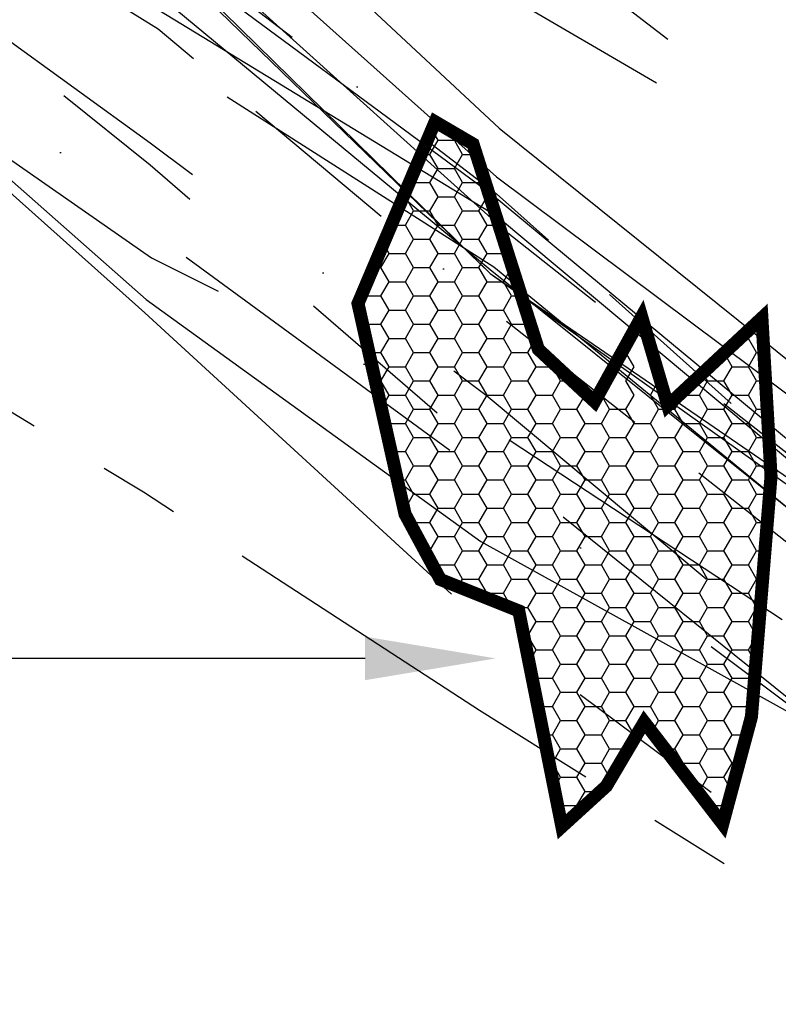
# Model space of a CAD drawing. Extents: x 897 to 14869, y 106 to 10334.
# Tile 5 of 9: x 10086 to 10667, y 5542 to 6295. Entities that reach past the tile are written whole.
import ezdxf

# ---------------------------------------------------------------- set-up
doc = ezdxf.new("R2010")
doc.units = 0
doc.header["$LTSCALE"] = 500
doc.header["$MEASUREMENT"] = 0
for name, pattern in [('BORDER', [1.75, 0.5, -0.25, 0.5, -0.25, 0, -0.25]), ('BORDER2', [0.875, 0.25, -0.125, 0.25, -0.125, 0, -0.125]), ('CENTER', [2, 1.25, -0.25, 0.25, -0.25]), ('DASHDOT', [1, 0.5, -0.25, 0, -0.25]), ('DASHED', [0.75, 0.5, -0.25]), ('DIVIDE', [1.25, 0.5, -0.25, 0, -0.25, 0, -0.25]), ('HIDDENX2', [0.75, 0.5, -0.25]), ('PHANTOM', [2.5, 1.25, -0.25, 0.25, -0.25, 0.25, -0.25]), ('PHANTOM2', [1.25, 0.625, -0.125, 0.125, -0.125, 0.125, -0.125])]:
    doc.linetypes.add(name, pattern=pattern)
doc.layers.get('0').update_dxf_attribs({"linetype": 'CONTINUOUS'})
for name, color, linetype in [('1986-7-DEP-MHW', 4, 'DIVIDE'), ('1992-12-CPE-MHW-PRE-C', 1, 'HIDDENX2'), ('1993-08-CPE-MHW-POST-C', 3, 'CONTINUOUS'), ('1993-10-COE-MHW-POST-C', 6, 'CENTER'), ('1994-02-CPE-MHW-12MOS', 5, 'DASHDOT'), ('1994-05-COE-MHW-12MOS', 40, 'PHANTOM'), ('1995-02-CPE-MHW-24MOS', 7, 'BORDER'), ('1997-07-CPE-MHW-54MOS', 4, 'CONTINUOUS'), ('1998-02-DEP-MHW', 1, 'CONTINUOUS'), ('1998-03-CPE-MHW-60MOS', 5, 'CONTINUOUS'), ('1999-02-CPE-MHW-72MOS', 7, 'CONTINUOUS'), ('2000-02-CPE-MHW-84MOS', 7, 'CONTINUOUS'), ('2001-12-CPE-MHW-PRE-C', 1, 'CONTINUOUS'), ('2002-05-CPE-MHW-POST-C', 3, 'PHANTOM2'), ('2003-04-CPE-MHW-12MOS', 5, 'DASHED'), ('2004-09-CPE-2YR-POST-ST', 7, 'CONTINUOUS'), ('2005-07-DEP-MHW', 6, 'PHANTOM'), ('2006-05-CPE-MHW', 8, 'CONTINUOUS'), ('2008-01-CPE-MHW', 14, 'BORDER2'), ('2008-12-CPE-MHW', 4, 'CONTINUOUS'), ('REEF-ROCK', 7, 'CONTINUOUS')]:
    doc.layers.add(name, color=color, linetype=linetype)

# ---------------------------------------------------------------- blocks, each defined once
blk = doc.blocks.new('*X6')
at = {"color": 0, "linetype": 'Continuous'}
for p, q in [((10406.25, 6202.91), (10401.51, 6211.12)), ((10418.75, 6202.91), (10421.1, 6206.98)), ((10400, 6192.08), (10406.25, 6202.91)), ((10406.25, 6202.91), (10418.75, 6202.91)), ((10425, 6192.08), (10418.75, 6202.91)), ((10393.42, 6192.08), (10400, 6192.08)), ((10406.25, 6181.26), (10400, 6192.08)), ((10418.75, 6181.26), (10425, 6192.08)), ((10425, 6192.08), (10435.52, 6192.08)), ((10400, 6170.43), (10406.25, 6181.26)), ((10406.25, 6181.26), (10418.75, 6181.26)), ((10425, 6170.43), (10418.75, 6181.26)), ((10437.5, 6170.43), (10440.67, 6175.92)), ((10381.25, 6159.61), (10387.5, 6170.43)), ((10387.5, 6170.43), (10385.62, 6173.69)), ((10387.5, 6170.43), (10400, 6170.43)), ((10406.25, 6159.61), (10400, 6170.43)), ((10418.75, 6159.61), (10425, 6170.43)), ((10425, 6170.43), (10437.5, 6170.43)), ((10443.75, 6159.61), (10437.5, 6170.43)), ((10379.64, 6159.61), (10381.25, 6159.61)), ((10387.5, 6148.78), (10381.25, 6159.61)), ((10400, 6148.78), (10406.25, 6159.61)), ((10406.25, 6159.61), (10418.75, 6159.61)), ((10425, 6148.78), (10418.75, 6159.61)), ((10437.5, 6148.78), (10443.75, 6159.61)), ((10443.75, 6159.61), (10445.86, 6159.61)), ((10381.25, 6137.96), (10387.5, 6148.78)), ((10387.5, 6148.78), (10400, 6148.78)), ((10406.25, 6137.96), (10400, 6148.78)), ((10418.75, 6137.96), (10425, 6148.78)), ((10425, 6148.78), (10437.5, 6148.78)), ((10443.75, 6137.96), (10437.5, 6148.78)), ((10370.45, 6137.96), (10381.25, 6137.96)), ((10387.5, 6127.13), (10381.25, 6137.96)), ((10400, 6127.13), (10406.25, 6137.96)), ((10406.25, 6137.96), (10418.75, 6137.96)), ((10425, 6127.13), (10418.75, 6137.96)), ((10437.5, 6127.13), (10443.75, 6137.96)), ((10443.75, 6137.96), (10452.76, 6137.96)), ((10368.75, 6116.3), (10364.43, 6123.78)), ((10381.25, 6116.3), (10387.5, 6127.13)), ((10387.5, 6127.13), (10400, 6127.13)), ((10406.25, 6116.3), (10400, 6127.13)), ((10418.75, 6116.3), (10425, 6127.13)), ((10425, 6127.13), (10437.5, 6127.13)), ((10443.75, 6116.3), (10437.5, 6127.13)), ((10362.5, 6105.48), (10368.75, 6116.3)), ((10368.75, 6116.3), (10381.25, 6116.3)), ((10387.5, 6105.48), (10381.25, 6116.3)), ((10400, 6105.48), (10406.25, 6116.3)), ((10406.25, 6116.3), (10418.75, 6116.3)), ((10425, 6105.48), (10418.75, 6116.3)), ((10437.5, 6105.48), (10443.75, 6116.3)), ((10443.75, 6116.3), (10456.25, 6116.3)), ((10456.25, 6116.3), (10458.44, 6120.11)), ((10462.5, 6105.48), (10456.25, 6116.3)), ((10356.66, 6105.48), (10362.5, 6105.48)), ((10368.75, 6094.65), (10362.5, 6105.48)), ((10381.25, 6094.65), (10387.5, 6105.48)), ((10387.5, 6105.48), (10400, 6105.48)), ((10406.25, 6094.65), (10400, 6105.48)), ((10418.75, 6094.65), (10425, 6105.48)), ((10425, 6105.48), (10437.5, 6105.48)), ((10443.75, 6094.65), (10437.5, 6105.48)), ((10456.25, 6094.65), (10462.5, 6105.48)), ((10462.5, 6105.48), (10463.1, 6105.48)), ((10362.5, 6083.83), (10368.75, 6094.65)), ((10368.75, 6094.65), (10381.25, 6094.65)), ((10387.5, 6083.83), (10381.25, 6094.65)), ((10400, 6083.83), (10406.25, 6094.65)), ((10406.25, 6094.65), (10418.75, 6094.65)), ((10425, 6083.83), (10418.75, 6094.65)), ((10437.5, 6083.83), (10443.75, 6094.65)), ((10443.75, 6094.65), (10456.25, 6094.65)), ((10462.5, 6083.83), (10456.25, 6094.65)), ((10345.46, 6075.96), (10350, 6083.83)), ((10350, 6083.83), (10348.54, 6086.35)), ((10350, 6083.83), (10362.5, 6083.83)), ((10368.75, 6073), (10362.5, 6083.83)), ((10381.25, 6073), (10387.5, 6083.83)), ((10387.5, 6083.83), (10400, 6083.83)), ((10406.25, 6073), (10400, 6083.83)), ((10418.75, 6073), (10425, 6083.83)), ((10425, 6083.83), (10437.5, 6083.83)), ((10443.75, 6073), (10437.5, 6083.83)), ((10456.25, 6073), (10462.5, 6083.83)), ((10462.5, 6083.83), (10470, 6083.83)), ((10362.5, 6062.18), (10368.75, 6073)), ((10368.75, 6073), (10381.25, 6073)), ((10387.5, 6062.18), (10381.25, 6073)), ((10400, 6062.18), (10406.25, 6073)), ((10406.25, 6073), (10418.75, 6073)), ((10425, 6062.18), (10418.75, 6073)), ((10437.5, 6062.18), (10443.75, 6073)), ((10443.75, 6073), (10456.25, 6073)), ((10462.5, 6062.18), (10456.25, 6073)), ((10350, 6062.18), (10347.61, 6066.31)), ((10348.95, 6060.35), (10350, 6062.18)), ((10350, 6062.18), (10362.5, 6062.18)), ((10368.75, 6051.35), (10362.5, 6062.18)), ((10381.25, 6051.35), (10387.5, 6062.18)), ((10387.5, 6062.18), (10400, 6062.18)), ((10406.25, 6051.35), (10400, 6062.18)), ((10418.75, 6051.35), (10425, 6062.18)), ((10425, 6062.18), (10437.5, 6062.18)), ((10443.75, 6051.35), (10437.5, 6062.18)), ((10456.25, 6051.35), (10462.5, 6062.18)), ((10462.5, 6062.18), (10475, 6062.18)), ((10475, 6062.18), (10476.22, 6064.29)), ((10479.22, 6054.87), (10475, 6062.18)), ((10643.75, 6051.35), (10650, 6062.18)), ((10650, 6062.18), (10649.59, 6062.89)), ((10650, 6062.18), (10654.28, 6062.18)), ((10556.25, 6051.35), (10554.48, 6054.42)), ((10362.5, 6040.53), (10368.75, 6051.35)), ((10368.75, 6051.35), (10381.25, 6051.35)), ((10387.5, 6040.53), (10381.25, 6051.35)), ((10400, 6040.53), (10406.25, 6051.35)), ((10406.25, 6051.35), (10418.75, 6051.35)), ((10425, 6040.53), (10418.75, 6051.35)), ((10437.5, 6040.53), (10443.75, 6051.35)), ((10443.75, 6051.35), (10456.25, 6051.35)), ((10462.5, 6040.53), (10456.25, 6051.35)), ((10475, 6040.53), (10480.66, 6050.34)), ((10550, 6040.53), (10556.25, 6051.35)), ((10637.18, 6051.35), (10643.75, 6051.35)), ((10650, 6040.53), (10643.75, 6051.35)), ((10353.38, 6040.53), (10362.5, 6040.53)), ((10368.75, 6029.7), (10362.5, 6040.53)), ((10381.25, 6029.7), (10387.5, 6040.53)), ((10387.5, 6040.53), (10400, 6040.53)), ((10406.25, 6029.7), (10400, 6040.53)), ((10418.75, 6029.7), (10425, 6040.53)), ((10425, 6040.53), (10437.5, 6040.53)), ((10443.75, 6029.7), (10437.5, 6040.53)), ((10456.25, 6029.7), (10462.5, 6040.53)), ((10462.5, 6040.53), (10475, 6040.53)), ((10481.25, 6029.7), (10475, 6040.53)), ((10556.25, 6029.7), (10550, 6040.53)), ((10631.25, 6029.7), (10625.19, 6040.19)), ((10643.75, 6029.7), (10650, 6040.53)), ((10650, 6040.53), (10655.53, 6040.53)), ((10493.75, 6029.7), (10494.99, 6031.85)), ((10568.75, 6029.7), (10571.74, 6034.88)), ((10362.5, 6018.88), (10368.75, 6029.7)), ((10368.75, 6029.7), (10381.25, 6029.7)), ((10387.5, 6018.88), (10381.25, 6029.7)), ((10400, 6018.88), (10406.25, 6029.7)), ((10406.25, 6029.7), (10418.75, 6029.7)), ((10425, 6018.88), (10418.75, 6029.7)), ((10437.5, 6018.88), (10443.75, 6029.7)), ((10443.75, 6029.7), (10456.25, 6029.7)), ((10462.5, 6018.88), (10456.25, 6029.7)), ((10475, 6018.88), (10481.25, 6029.7)), ((10481.25, 6029.7), (10493.75, 6029.7)), ((10500, 6018.88), (10493.75, 6029.7)), ((10550, 6018.88), (10556.25, 6029.7)), ((10575, 6018.88), (10568.75, 6029.7)), ((10612.5, 6018.88), (10608.93, 6025.06)), ((10625, 6018.88), (10631.25, 6029.7)), ((10631.25, 6029.7), (10643.75, 6029.7)), ((10650, 6018.88), (10643.75, 6029.7)), ((10358.22, 6018.88), (10362.5, 6018.88)), ((10368.75, 6008.05), (10362.5, 6018.88)), ((10381.25, 6008.05), (10387.5, 6018.88)), ((10387.5, 6018.88), (10400, 6018.88)), ((10406.25, 6008.05), (10400, 6018.88)), ((10418.75, 6008.05), (10425, 6018.88)), ((10425, 6018.88), (10437.5, 6018.88)), ((10443.75, 6008.05), (10437.5, 6018.88)), ((10456.25, 6008.05), (10462.5, 6018.88)), ((10462.5, 6018.88), (10475, 6018.88)), ((10481.25, 6008.05), (10475, 6018.88)), ((10493.75, 6008.05), (10500, 6018.88)), ((10500, 6018.88), (10508.93, 6018.88)), ((10531.25, 6008.05), (10537.5, 6018.88)), ((10537.5, 6018.88), (10536.12, 6021.27)), ((10556.25, 6008.05), (10550, 6018.88)), ((10568.75, 6008.05), (10575, 6018.88)), ((10606.25, 6008.05), (10612.5, 6018.88)), ((10612.5, 6018.88), (10625, 6018.88)), ((10631.25, 6008.05), (10625, 6018.88)), ((10643.75, 6008.05), (10650, 6018.88)), ((10650, 6018.88), (10656.78, 6018.88)), ((10518.75, 6008.05), (10516.64, 6011.71)), ((10593.75, 6008.05), (10592.67, 6009.93)), ((10362.9, 5997.93), (10368.75, 6008.05)), ((10368.75, 6008.05), (10381.25, 6008.05)), ((10387.5, 5997.23), (10381.25, 6008.05)), ((10400, 5997.23), (10406.25, 6008.05)), ((10406.25, 6008.05), (10418.75, 6008.05)), ((10425, 5997.23), (10418.75, 6008.05)), ((10437.5, 5997.23), (10443.75, 6008.05)), ((10443.75, 6008.05), (10456.25, 6008.05)), ((10462.5, 5997.23), (10456.25, 6008.05)), ((10475, 5997.23), (10481.25, 6008.05)), ((10481.25, 6008.05), (10493.75, 6008.05)), ((10500, 5997.23), (10493.75, 6008.05)), ((10512.5, 5997.23), (10518.75, 6008.05)), ((10518.75, 6008.05), (10520.57, 6008.05)), ((10537.5, 5997.23), (10531.25, 6008.05)), ((10550, 5997.23), (10556.25, 6008.05)), ((10575, 5997.23), (10568.75, 6008.05)), ((10587.5, 5997.23), (10593.75, 6008.05)), ((10593.75, 6008.05), (10606.25, 6008.05)), ((10612.5, 5997.23), (10606.25, 6008.05)), ((10625, 5997.23), (10631.25, 6008.05)), ((10631.25, 6008.05), (10643.75, 6008.05)), ((10650, 5997.23), (10643.75, 6008.05)), ((10368.75, 5986.4), (10363.42, 5995.64)), ((10381.25, 5986.4), (10387.5, 5997.23)), ((10387.5, 5997.23), (10400, 5997.23)), ((10406.25, 5986.4), (10400, 5997.23)), ((10418.75, 5986.4), (10425, 5997.23)), ((10425, 5997.23), (10437.5, 5997.23)), ((10443.75, 5986.4), (10437.5, 5997.23)), ((10456.25, 5986.4), (10462.5, 5997.23)), ((10462.5, 5997.23), (10475, 5997.23)), ((10481.25, 5986.4), (10475, 5997.23)), ((10493.75, 5986.4), (10500, 5997.23)), ((10500, 5997.23), (10512.5, 5997.23)), ((10518.75, 5986.4), (10512.5, 5997.23)), ((10531.25, 5986.4), (10537.5, 5997.23)), ((10537.5, 5997.23), (10550, 5997.23)), ((10556.25, 5986.4), (10550, 5997.23)), ((10568.75, 5986.4), (10575, 5997.23)), ((10575, 5997.23), (10587.5, 5997.23)), ((10593.75, 5986.4), (10587.5, 5997.23)), ((10606.25, 5986.4), (10612.5, 5997.23)), ((10612.5, 5997.23), (10625, 5997.23)), ((10631.25, 5986.4), (10625, 5997.23)), ((10643.75, 5986.4), (10650, 5997.23)), ((10650, 5997.23), (10658.04, 5997.23)), ((10366.39, 5982.32), (10368.75, 5986.4)), ((10368.75, 5986.4), (10381.25, 5986.4)), ((10387.5, 5975.58), (10381.25, 5986.4)), ((10400, 5975.58), (10406.25, 5986.4)), ((10406.25, 5986.4), (10418.75, 5986.4)), ((10425, 5975.58), (10418.75, 5986.4)), ((10437.5, 5975.58), (10443.75, 5986.4)), ((10443.75, 5986.4), (10456.25, 5986.4)), ((10462.5, 5975.58), (10456.25, 5986.4)), ((10475, 5975.58), (10481.25, 5986.4)), ((10481.25, 5986.4), (10493.75, 5986.4)), ((10500, 5975.58), (10493.75, 5986.4)), ((10512.5, 5975.58), (10518.75, 5986.4)), ((10518.75, 5986.4), (10531.25, 5986.4)), ((10537.5, 5975.58), (10531.25, 5986.4)), ((10550, 5975.58), (10556.25, 5986.4)), ((10556.25, 5986.4), (10568.75, 5986.4)), ((10575, 5975.58), (10568.75, 5986.4)), ((10587.5, 5975.58), (10593.75, 5986.4)), ((10593.75, 5986.4), (10606.25, 5986.4)), ((10612.5, 5975.58), (10606.25, 5986.4)), ((10625, 5975.58), (10631.25, 5986.4)), ((10631.25, 5986.4), (10643.75, 5986.4)), ((10650, 5975.58), (10643.75, 5986.4)), ((10381.25, 5964.75), (10387.5, 5975.58)), ((10387.5, 5975.58), (10400, 5975.58)), ((10406.25, 5964.75), (10400, 5975.58)), ((10418.75, 5964.75), (10425, 5975.58)), ((10425, 5975.58), (10437.5, 5975.58)), ((10443.75, 5964.75), (10437.5, 5975.58)), ((10456.25, 5964.75), (10462.5, 5975.58)), ((10462.5, 5975.58), (10475, 5975.58)), ((10481.25, 5964.75), (10475, 5975.58)), ((10493.75, 5964.75), (10500, 5975.58)), ((10500, 5975.58), (10512.5, 5975.58)), ((10518.75, 5964.75), (10512.5, 5975.58)), ((10531.25, 5964.75), (10537.5, 5975.58)), ((10537.5, 5975.58), (10550, 5975.58)), ((10556.25, 5964.75), (10550, 5975.58)), ((10568.75, 5964.75), (10575, 5975.58)), ((10575, 5975.58), (10587.5, 5975.58)), ((10593.75, 5964.75), (10587.5, 5975.58)), ((10606.25, 5964.75), (10612.5, 5975.58)), ((10612.5, 5975.58), (10625, 5975.58)), ((10631.25, 5964.75), (10625, 5975.58)), ((10643.75, 5964.75), (10650, 5975.58)), ((10650, 5975.58), (10659.29, 5975.58)), ((10370.32, 5964.75), (10381.25, 5964.75)), ((10387.5, 5953.92), (10381.25, 5964.75)), ((10400, 5953.92), (10406.25, 5964.75)), ((10406.25, 5964.75), (10418.75, 5964.75)), ((10425, 5953.92), (10418.75, 5964.75)), ((10437.5, 5953.92), (10443.75, 5964.75)), ((10443.75, 5964.75), (10456.25, 5964.75)), ((10462.5, 5953.92), (10456.25, 5964.75)), ((10475, 5953.92), (10481.25, 5964.75)), ((10481.25, 5964.75), (10493.75, 5964.75)), ((10500, 5953.92), (10493.75, 5964.75)), ((10512.5, 5953.92), (10518.75, 5964.75)), ((10518.75, 5964.75), (10531.25, 5964.75)), ((10537.5, 5953.92), (10531.25, 5964.75)), ((10550, 5953.92), (10556.25, 5964.75)), ((10556.25, 5964.75), (10568.75, 5964.75)), ((10575, 5953.92), (10568.75, 5964.75)), ((10587.5, 5953.92), (10593.75, 5964.75)), ((10593.75, 5964.75), (10606.25, 5964.75)), ((10612.5, 5953.92), (10606.25, 5964.75)), ((10625, 5953.92), (10631.25, 5964.75)), ((10631.25, 5964.75), (10643.75, 5964.75)), ((10650, 5953.92), (10643.75, 5964.75)), ((10381.25, 5943.1), (10387.5, 5953.92)), ((10387.5, 5953.92), (10400, 5953.92)), ((10406.25, 5943.1), (10400, 5953.92)), ((10418.75, 5943.1), (10425, 5953.92)), ((10425, 5953.92), (10437.5, 5953.92)), ((10443.75, 5943.1), (10437.5, 5953.92)), ((10456.25, 5943.1), (10462.5, 5953.92)), ((10462.5, 5953.92), (10475, 5953.92)), ((10481.25, 5943.1), (10475, 5953.92)), ((10493.75, 5943.1), (10500, 5953.92)), ((10500, 5953.92), (10512.5, 5953.92)), ((10518.75, 5943.1), (10512.5, 5953.92)), ((10531.25, 5943.1), (10537.5, 5953.92)), ((10537.5, 5953.92), (10550, 5953.92)), ((10556.25, 5943.1), (10550, 5953.92)), ((10568.75, 5943.1), (10575, 5953.92)), ((10575, 5953.92), (10587.5, 5953.92)), ((10593.75, 5943.1), (10587.5, 5953.92)), ((10606.25, 5943.1), (10612.5, 5953.92)), ((10612.5, 5953.92), (10625, 5953.92)), ((10631.25, 5943.1), (10625, 5953.92)), ((10643.75, 5943.1), (10650, 5953.92)), ((10650, 5953.92), (10660.54, 5953.92)), ((10375.16, 5943.1), (10381.25, 5943.1)), ((10387.5, 5932.27), (10381.25, 5943.1)), ((10400, 5932.27), (10406.25, 5943.1)), ((10406.25, 5943.1), (10418.75, 5943.1)), ((10425, 5932.27), (10418.75, 5943.1)), ((10437.5, 5932.27), (10443.75, 5943.1)), ((10443.75, 5943.1), (10456.25, 5943.1)), ((10462.5, 5932.27), (10456.25, 5943.1)), ((10475, 5932.27), (10481.25, 5943.1)), ((10481.25, 5943.1), (10493.75, 5943.1)), ((10500, 5932.27), (10493.75, 5943.1)), ((10512.5, 5932.27), (10518.75, 5943.1)), ((10518.75, 5943.1), (10531.25, 5943.1)), ((10537.5, 5932.27), (10531.25, 5943.1)), ((10550, 5932.27), (10556.25, 5943.1)), ((10556.25, 5943.1), (10568.75, 5943.1)), ((10575, 5932.27), (10568.75, 5943.1)), ((10587.5, 5932.27), (10593.75, 5943.1)), ((10593.75, 5943.1), (10606.25, 5943.1)), ((10612.5, 5932.27), (10606.25, 5943.1)), ((10625, 5932.27), (10631.25, 5943.1)), ((10631.25, 5943.1), (10643.75, 5943.1)), ((10650, 5932.27), (10643.75, 5943.1)), ((10381.25, 5921.45), (10387.5, 5932.27)), ((10387.5, 5932.27), (10400, 5932.27)), ((10406.25, 5921.45), (10400, 5932.27)), ((10418.75, 5921.45), (10425, 5932.27)), ((10425, 5932.27), (10437.5, 5932.27)), ((10443.75, 5921.45), (10437.5, 5932.27)), ((10456.25, 5921.45), (10462.5, 5932.27)), ((10462.5, 5932.27), (10475, 5932.27)), ((10481.25, 5921.45), (10475, 5932.27)), ((10493.75, 5921.45), (10500, 5932.27)), ((10500, 5932.27), (10512.5, 5932.27)), ((10518.75, 5921.45), (10512.5, 5932.27)), ((10531.25, 5921.45), (10537.5, 5932.27)), ((10537.5, 5932.27), (10550, 5932.27)), ((10556.25, 5921.45), (10550, 5932.27)), ((10568.75, 5921.45), (10575, 5932.27)), ((10575, 5932.27), (10587.5, 5932.27)), ((10593.75, 5921.45), (10587.5, 5932.27)), ((10606.25, 5921.45), (10612.5, 5932.27)), ((10612.5, 5932.27), (10625, 5932.27)), ((10631.25, 5921.45), (10625, 5932.27)), ((10643.75, 5921.45), (10650, 5932.27)), ((10650, 5932.27), (10659.88, 5932.27)), ((10380.01, 5921.45), (10381.25, 5921.45)), ((10387.5, 5910.62), (10381.25, 5921.45)), ((10400, 5910.62), (10406.25, 5921.45)), ((10406.25, 5921.45), (10418.75, 5921.45)), ((10425, 5910.62), (10418.75, 5921.45)), ((10437.5, 5910.62), (10443.75, 5921.45)), ((10443.75, 5921.45), (10456.25, 5921.45)), ((10462.5, 5910.62), (10456.25, 5921.45)), ((10475, 5910.62), (10481.25, 5921.45)), ((10481.25, 5921.45), (10493.75, 5921.45)), ((10500, 5910.62), (10493.75, 5921.45)), ((10512.5, 5910.62), (10518.75, 5921.45)), ((10518.75, 5921.45), (10531.25, 5921.45)), ((10537.5, 5910.62), (10531.25, 5921.45)), ((10550, 5910.62), (10556.25, 5921.45)), ((10556.25, 5921.45), (10568.75, 5921.45)), ((10575, 5910.62), (10568.75, 5921.45)), ((10587.5, 5910.62), (10593.75, 5921.45)), ((10593.75, 5921.45), (10606.25, 5921.45)), ((10612.5, 5910.62), (10606.25, 5921.45)), ((10625, 5910.62), (10631.25, 5921.45)), ((10631.25, 5921.45), (10643.75, 5921.45)), ((10650, 5910.62), (10643.75, 5921.45)), ((10385.92, 5907.89), (10387.5, 5910.62)), ((10387.5, 5910.62), (10400, 5910.62)), ((10406.25, 5899.8), (10400, 5910.62)), ((10418.75, 5899.8), (10425, 5910.62)), ((10425, 5910.62), (10437.5, 5910.62)), ((10443.75, 5899.8), (10437.5, 5910.62)), ((10456.25, 5899.8), (10462.5, 5910.62)), ((10462.5, 5910.62), (10475, 5910.62)), ((10481.25, 5899.8), (10475, 5910.62)), ((10493.75, 5899.8), (10500, 5910.62)), ((10500, 5910.62), (10512.5, 5910.62)), ((10518.75, 5899.8), (10512.5, 5910.62)), ((10531.25, 5899.8), (10537.5, 5910.62)), ((10537.5, 5910.62), (10550, 5910.62)), ((10556.25, 5899.8), (10550, 5910.62)), ((10568.75, 5899.8), (10575, 5910.62)), ((10575, 5910.62), (10587.5, 5910.62)), ((10593.75, 5899.8), (10587.5, 5910.62)), ((10606.25, 5899.8), (10612.5, 5910.62)), ((10612.5, 5910.62), (10625, 5910.62)), ((10631.25, 5899.8), (10625, 5910.62)), ((10643.75, 5899.8), (10650, 5910.62)), ((10650, 5910.62), (10658.12, 5910.62)), ((10400, 5888.97), (10406.25, 5899.8)), ((10406.25, 5899.8), (10418.75, 5899.8)), ((10425, 5888.97), (10418.75, 5899.8)), ((10437.5, 5888.97), (10443.75, 5899.8)), ((10443.75, 5899.8), (10456.25, 5899.8)), ((10462.5, 5888.97), (10456.25, 5899.8)), ((10475, 5888.97), (10481.25, 5899.8)), ((10481.25, 5899.8), (10493.75, 5899.8)), ((10500, 5888.97), (10493.75, 5899.8)), ((10512.5, 5888.97), (10518.75, 5899.8)), ((10518.75, 5899.8), (10531.25, 5899.8)), ((10537.5, 5888.97), (10531.25, 5899.8)), ((10550, 5888.97), (10556.25, 5899.8)), ((10556.25, 5899.8), (10568.75, 5899.8)), ((10575, 5888.97), (10568.75, 5899.8)), ((10587.5, 5888.97), (10593.75, 5899.8)), ((10593.75, 5899.8), (10606.25, 5899.8)), ((10612.5, 5888.97), (10606.25, 5899.8)), ((10625, 5888.97), (10631.25, 5899.8)), ((10631.25, 5899.8), (10643.75, 5899.8)), ((10650, 5888.97), (10643.75, 5899.8)), ((10396.13, 5888.97), (10400, 5888.97)), ((10406.25, 5878.15), (10400, 5888.97)), ((10418.75, 5878.15), (10425, 5888.97)), ((10425, 5888.97), (10437.5, 5888.97)), ((10443.75, 5878.15), (10437.5, 5888.97)), ((10456.25, 5878.15), (10462.5, 5888.97)), ((10462.5, 5888.97), (10475, 5888.97)), ((10481.25, 5878.15), (10475, 5888.97)), ((10493.75, 5878.15), (10500, 5888.97)), ((10500, 5888.97), (10512.5, 5888.97)), ((10518.75, 5878.15), (10512.5, 5888.97)), ((10531.25, 5878.15), (10537.5, 5888.97)), ((10537.5, 5888.97), (10550, 5888.97)), ((10556.25, 5878.15), (10550, 5888.97)), ((10568.75, 5878.15), (10575, 5888.97)), ((10575, 5888.97), (10587.5, 5888.97)), ((10593.75, 5878.15), (10587.5, 5888.97)), ((10606.25, 5878.15), (10612.5, 5888.97)), ((10612.5, 5888.97), (10625, 5888.97)), ((10631.25, 5878.15), (10625, 5888.97)), ((10643.75, 5878.15), (10650, 5888.97)), ((10650, 5888.97), (10656.35, 5888.97)), ((10404.04, 5874.33), (10406.25, 5878.15)), ((10406.25, 5878.15), (10418.75, 5878.15)), ((10425, 5867.32), (10418.75, 5878.15)), ((10437.5, 5867.32), (10443.75, 5878.15)), ((10443.75, 5878.15), (10456.25, 5878.15)), ((10462.5, 5867.32), (10456.25, 5878.15)), ((10475, 5867.32), (10481.25, 5878.15)), ((10481.25, 5878.15), (10493.75, 5878.15)), ((10500, 5867.32), (10493.75, 5878.15)), ((10512.5, 5867.32), (10518.75, 5878.15)), ((10518.75, 5878.15), (10531.25, 5878.15)), ((10537.5, 5867.32), (10531.25, 5878.15)), ((10550, 5867.32), (10556.25, 5878.15)), ((10556.25, 5878.15), (10568.75, 5878.15)), ((10575, 5867.32), (10568.75, 5878.15)), ((10587.5, 5867.32), (10593.75, 5878.15)), ((10593.75, 5878.15), (10606.25, 5878.15)), ((10612.5, 5867.32), (10606.25, 5878.15)), ((10625, 5867.32), (10631.25, 5878.15)), ((10631.25, 5878.15), (10643.75, 5878.15)), ((10650, 5867.32), (10643.75, 5878.15)), ((10421.66, 5861.54), (10425, 5867.32)), ((10425, 5867.32), (10437.5, 5867.32)), ((10443.75, 5856.5), (10437.5, 5867.32)), ((10456.25, 5856.5), (10462.5, 5867.32)), ((10462.5, 5867.32), (10475, 5867.32)), ((10481.25, 5856.5), (10475, 5867.32)), ((10493.75, 5856.5), (10500, 5867.32)), ((10500, 5867.32), (10512.5, 5867.32)), ((10518.75, 5856.5), (10512.5, 5867.32)), ((10531.25, 5856.5), (10537.5, 5867.32)), ((10537.5, 5867.32), (10550, 5867.32)), ((10556.25, 5856.5), (10550, 5867.32)), ((10568.75, 5856.5), (10575, 5867.32)), ((10575, 5867.32), (10587.5, 5867.32)), ((10593.75, 5856.5), (10587.5, 5867.32)), ((10606.25, 5856.5), (10612.5, 5867.32)), ((10612.5, 5867.32), (10625, 5867.32)), ((10631.25, 5856.5), (10625, 5867.32)), ((10643.75, 5856.5), (10650, 5867.32)), ((10650, 5867.32), (10654.59, 5867.32)), ((10441.97, 5853.41), (10443.75, 5856.5)), ((10443.75, 5856.5), (10456.25, 5856.5)), ((10462.5, 5845.67), (10456.25, 5856.5)), ((10475, 5845.67), (10481.25, 5856.5)), ((10481.25, 5856.5), (10493.75, 5856.5)), ((10500, 5845.67), (10493.75, 5856.5)), ((10512.5, 5845.67), (10518.75, 5856.5)), ((10518.75, 5856.5), (10531.25, 5856.5)), ((10537.5, 5845.67), (10531.25, 5856.5)), ((10550, 5845.67), (10556.25, 5856.5)), ((10556.25, 5856.5), (10568.75, 5856.5)), ((10575, 5845.67), (10568.75, 5856.5)), ((10587.5, 5845.67), (10593.75, 5856.5)), ((10593.75, 5856.5), (10606.25, 5856.5)), ((10612.5, 5845.67), (10606.25, 5856.5)), ((10625, 5845.67), (10631.25, 5856.5)), ((10631.25, 5856.5), (10643.75, 5856.5)), ((10650, 5845.67), (10643.75, 5856.5)), ((10462.28, 5845.29), (10462.5, 5845.67)), ((10462.5, 5845.67), (10475, 5845.67)), ((10481.25, 5834.85), (10475, 5845.67)), ((10493.75, 5834.85), (10500, 5845.67)), ((10500, 5845.67), (10512.5, 5845.67)), ((10518.75, 5834.85), (10512.5, 5845.67)), ((10531.25, 5834.85), (10537.5, 5845.67)), ((10537.5, 5845.67), (10550, 5845.67)), ((10556.25, 5834.85), (10550, 5845.67)), ((10568.75, 5834.85), (10575, 5845.67)), ((10575, 5845.67), (10587.5, 5845.67)), ((10593.75, 5834.85), (10587.5, 5845.67)), ((10606.25, 5834.85), (10612.5, 5845.67)), ((10612.5, 5845.67), (10625, 5845.67)), ((10631.25, 5834.85), (10625, 5845.67)), ((10643.75, 5834.85), (10650, 5845.67)), ((10650, 5845.67), (10652.82, 5845.67)), ((10475, 5824.02), (10481.25, 5834.85)), ((10481.25, 5834.85), (10493.75, 5834.85)), ((10500, 5824.02), (10493.75, 5834.85)), ((10512.5, 5824.02), (10518.75, 5834.85)), ((10518.75, 5834.85), (10531.25, 5834.85)), ((10537.5, 5824.02), (10531.25, 5834.85)), ((10550, 5824.02), (10556.25, 5834.85)), ((10556.25, 5834.85), (10568.75, 5834.85)), ((10575, 5824.02), (10568.75, 5834.85)), ((10587.5, 5824.02), (10593.75, 5834.85)), ((10593.75, 5834.85), (10606.25, 5834.85)), ((10612.5, 5824.02), (10606.25, 5834.85)), ((10625, 5824.02), (10631.25, 5834.85)), ((10631.25, 5834.85), (10643.75, 5834.85)), ((10650, 5824.02), (10643.75, 5834.85)), ((10471.8, 5824.02), (10475, 5824.02)), ((10481.25, 5813.2), (10475, 5824.02)), ((10493.75, 5813.2), (10500, 5824.02)), ((10500, 5824.02), (10512.5, 5824.02)), ((10518.75, 5813.2), (10512.5, 5824.02)), ((10531.25, 5813.2), (10537.5, 5824.02)), ((10537.5, 5824.02), (10550, 5824.02)), ((10556.25, 5813.2), (10550, 5824.02)), ((10568.75, 5813.2), (10575, 5824.02)), ((10575, 5824.02), (10587.5, 5824.02)), ((10593.75, 5813.2), (10587.5, 5824.02)), ((10606.25, 5813.2), (10612.5, 5824.02)), ((10612.5, 5824.02), (10625, 5824.02)), ((10631.25, 5813.2), (10625, 5824.02)), ((10643.75, 5813.2), (10650, 5824.02)), ((10650, 5824.02), (10651.06, 5824.02)), ((10475.84, 5803.82), (10481.25, 5813.2)), ((10481.25, 5813.2), (10493.75, 5813.2)), ((10500, 5802.37), (10493.75, 5813.2)), ((10512.5, 5802.37), (10518.75, 5813.2)), ((10518.75, 5813.2), (10531.25, 5813.2)), ((10537.5, 5802.37), (10531.25, 5813.2)), ((10550, 5802.37), (10556.25, 5813.2)), ((10556.25, 5813.2), (10568.75, 5813.2)), ((10575, 5802.37), (10568.75, 5813.2)), ((10587.5, 5802.37), (10593.75, 5813.2)), ((10593.75, 5813.2), (10606.25, 5813.2)), ((10612.5, 5802.37), (10606.25, 5813.2)), ((10625, 5802.37), (10631.25, 5813.2)), ((10631.25, 5813.2), (10643.75, 5813.2)), ((10649.38, 5803.45), (10643.75, 5813.2)), ((10481.25, 5791.54), (10476.72, 5799.39)), ((10493.75, 5791.54), (10500, 5802.37)), ((10500, 5802.37), (10512.5, 5802.37)), ((10518.75, 5791.54), (10512.5, 5802.37)), ((10531.25, 5791.54), (10537.5, 5802.37)), ((10537.5, 5802.37), (10550, 5802.37)), ((10556.25, 5791.54), (10550, 5802.37)), ((10568.75, 5791.54), (10575, 5802.37)), ((10575, 5802.37), (10587.5, 5802.37)), ((10593.75, 5791.54), (10587.5, 5802.37)), ((10606.25, 5791.54), (10612.5, 5802.37)), ((10612.5, 5802.37), (10625, 5802.37)), ((10631.25, 5791.54), (10625, 5802.37)), ((10643.75, 5791.54), (10649.17, 5800.94)), ((10479.05, 5787.74), (10481.25, 5791.54)), ((10481.25, 5791.54), (10493.75, 5791.54)), ((10500, 5780.72), (10493.75, 5791.54)), ((10512.5, 5780.72), (10518.75, 5791.54)), ((10518.75, 5791.54), (10531.25, 5791.54)), ((10537.5, 5780.72), (10531.25, 5791.54)), ((10550, 5780.72), (10556.25, 5791.54)), ((10556.25, 5791.54), (10568.75, 5791.54)), ((10575, 5780.72), (10568.75, 5791.54)), ((10587.5, 5780.72), (10593.75, 5791.54)), ((10593.75, 5791.54), (10606.25, 5791.54)), ((10612.5, 5780.72), (10606.25, 5791.54)), ((10625, 5780.72), (10631.25, 5791.54)), ((10631.25, 5791.54), (10643.75, 5791.54)), ((10647.83, 5784.47), (10643.75, 5791.54)), ((10493.75, 5769.89), (10500, 5780.72)), ((10500, 5780.72), (10512.5, 5780.72)), ((10518.75, 5769.89), (10512.5, 5780.72)), ((10531.25, 5769.89), (10537.5, 5780.72)), ((10537.5, 5780.72), (10550, 5780.72)), ((10556.25, 5769.89), (10550, 5780.72)), ((10568.75, 5769.89), (10575, 5780.72)), ((10575, 5780.72), (10587.5, 5780.72)), ((10593.75, 5769.89), (10587.5, 5780.72)), ((10606.25, 5769.89), (10612.5, 5780.72)), ((10612.5, 5780.72), (10625, 5780.72)), ((10631.25, 5769.89), (10625, 5780.72)), ((10643.75, 5769.89), (10647.12, 5775.73)), ((10482.62, 5769.89), (10493.75, 5769.89)), ((10500, 5759.07), (10493.75, 5769.89)), ((10512.5, 5759.07), (10518.75, 5769.89)), ((10518.75, 5769.89), (10531.25, 5769.89)), ((10537.5, 5759.07), (10531.25, 5769.89)), ((10550, 5759.07), (10556.25, 5769.89)), ((10556.25, 5769.89), (10568.75, 5769.89)), ((10575, 5759.07), (10568.75, 5769.89)), ((10587.5, 5759.07), (10593.75, 5769.89)), ((10593.75, 5769.89), (10606.25, 5769.89)), ((10612.5, 5759.07), (10606.25, 5769.89)), ((10625, 5759.07), (10631.25, 5769.89)), ((10631.25, 5769.89), (10643.75, 5769.89)), ((10646.29, 5765.5), (10643.75, 5769.89)), ((10493.75, 5748.24), (10500, 5759.07)), ((10500, 5759.07), (10512.5, 5759.07)), ((10518.75, 5748.24), (10512.5, 5759.07)), ((10531.25, 5748.24), (10537.5, 5759.07)), ((10537.5, 5759.07), (10550, 5759.07)), ((10556.25, 5748.24), (10550, 5759.07)), ((10569.93, 5750.29), (10575, 5759.07)), ((10575, 5759.07), (10587.5, 5759.07)), ((10593.75, 5748.24), (10587.5, 5759.07)), ((10606.25, 5748.24), (10612.5, 5759.07)), ((10612.5, 5759.07), (10625, 5759.07)), ((10631.25, 5748.24), (10625, 5759.07)), ((10486.95, 5748.24), (10493.75, 5748.24)), ((10500, 5737.42), (10493.75, 5748.24)), ((10512.5, 5737.42), (10518.75, 5748.24)), ((10518.75, 5748.24), (10531.25, 5748.24)), ((10537.5, 5737.42), (10531.25, 5748.24)), ((10550, 5737.42), (10556.25, 5748.24)), ((10556.25, 5748.24), (10558.23, 5748.24)), ((10587.5, 5737.42), (10593.75, 5748.24)), ((10593.75, 5748.24), (10606.25, 5748.24)), ((10612.5, 5737.42), (10606.25, 5748.24)), ((10625, 5737.42), (10631.25, 5748.24)), ((10631.25, 5748.24), (10642.31, 5748.24)), ((10493.75, 5726.59), (10500, 5737.42)), ((10500, 5737.42), (10512.5, 5737.42)), ((10518.75, 5726.59), (10512.5, 5737.42)), ((10531.25, 5726.59), (10537.5, 5737.42)), ((10537.5, 5737.42), (10550, 5737.42)), ((10550.9, 5735.86), (10550, 5737.42)), ((10579.83, 5737.42), (10587.5, 5737.42)), ((10593.75, 5726.59), (10587.5, 5737.42)), ((10606.25, 5726.59), (10612.5, 5737.42)), ((10612.5, 5737.42), (10625, 5737.42)), ((10631.25, 5726.59), (10625, 5737.42)), ((10491.28, 5726.59), (10493.75, 5726.59)), ((10500, 5715.77), (10493.75, 5726.59)), ((10512.5, 5715.77), (10518.75, 5726.59)), ((10518.75, 5726.59), (10531.25, 5726.59)), ((10537.5, 5715.77), (10531.25, 5726.59)), ((10591.35, 5722.44), (10593.75, 5726.59)), ((10593.75, 5726.59), (10606.25, 5726.59)), ((10612.5, 5715.77), (10606.25, 5726.59)), ((10625, 5715.77), (10631.25, 5726.59)), ((10631.25, 5726.59), (10636.5, 5726.59)), ((10495.13, 5707.34), (10500, 5715.77)), ((10500, 5715.77), (10512.5, 5715.77)), ((10518.75, 5704.94), (10512.5, 5715.77)), ((10532.03, 5706.29), (10537.5, 5715.77)), ((10537.5, 5715.77), (10539.01, 5715.77)), ((10606.25, 5704.94), (10612.5, 5715.77)), ((10612.5, 5715.77), (10625, 5715.77)), ((10630.87, 5705.6), (10625, 5715.77)), ((10500, 5694.12), (10496.6, 5700.01)), ((10512.5, 5694.12), (10518.75, 5704.94)), ((10518.75, 5704.94), (10530.55, 5704.94)), ((10604.81, 5704.94), (10606.25, 5704.94)), ((10610.57, 5697.46), (10606.25, 5704.94)), ((10625, 5694.12), (10630.21, 5703.14)), ((10498.35, 5691.26), (10500, 5694.12)), ((10500, 5694.12), (10512.5, 5694.12)), ((10514.63, 5690.43), (10512.5, 5694.12)), ((10613.14, 5694.12), (10625, 5694.12)), ((10626.9, 5690.82), (10625, 5694.12))]:
    blk.add_line(p, q, dxfattribs=at)

msp = doc.modelspace()

# ---------------------------------------------------------------- linework, layer by layer
at = {"layer": '1986-7-DEP-MHW', "color": 4, "linetype": 'DIVIDE', "flags": 128}
msp.add_lwpolyline([(3102, 2698), (3331, 2445), (3676, 2557), (3954, 3171), (4213, 3756), (4496, 4360), (4767, 4956), (5040, 5575), (5344, 6228), (5604, 6702), (5877, 7072), (6190, 7453), (6472, 7729), (6734, 7882), (6999, 8075), (7282, 8097), (7545, 8015), (7869, 8110), (8154, 8080), (8409, 7899), (8693, 7802), (8965, 7606), (9300, 7383), (9521, 7077), (9803, 6778), (10197, 6540), (10455, 6378), (10772, 6134), (11007, 5606), (11283, 5346), (11546, 4961), (11840, 4657), (12097, 4411), (12383, 4185), (12626, 3887), (12891, 3728), (13145, 3564), (13374, 3413)], dxfattribs=at)
at = {"layer": '1992-12-CPE-MHW-PRE-C', "color": 1, "linetype": 'HIDDENX2', "flags": 128}
msp.add_lwpolyline([(3949, 3405), (4211, 3788), (4498, 4312), (4769, 4932), (5041, 5566), (5345, 6213), (5605, 6695), (5875, 7114), (6194, 7493), (6472, 7777), (6733, 7900), (7000, 8045), (7281, 8073), (7545, 8000), (7869, 8123), (8154, 8161), (8410, 7917), (8694, 7825), (8965, 7608), (9301, 7402), (9521, 7077), (9803, 6778), (10197, 6536), (10453, 6317), (10772, 6131), (11007, 5604), (11283, 5358), (11545, 4942), (11841, 4745), (12100, 4570), (12385, 4299), (12630, 4068), (12892, 3797), (13146, 3603), (13373, 3393)], dxfattribs=at)
at = {"layer": '1993-08-CPE-MHW-POST-C', "color": 3, "linetype": 'Continuous', "flags": 128}
msp.add_lwpolyline([(5884, 6843), (6166, 7150), (6474, 7482), (6735, 7717), (7001, 7844), (7277, 7855), (7541, 7790), (7865, 7877), (8155, 7938), (8407, 7782), (8689, 7567), (8962, 7474), (9290, 7124), (9511, 6808), (9791, 6427), (10183, 6081), (10439, 5896), (10764, 5716), (10994, 5381)], dxfattribs=at)
at = {"layer": '1993-10-COE-MHW-POST-C', "color": 6, "linetype": 'CENTER', "flags": 128}
msp.add_lwpolyline([(4497, 4331), (4770, 4916), (5043, 5522), (5355, 6085), (5613, 6455), (5886, 6807), (6163, 7106), (6475, 7437), (6735, 7676), (7002, 7783), (7277, 7834), (7541, 7764), (7864, 7836), (8156, 7901), (8406, 7742), (8689, 7539), (8961, 7418), (9294, 7108), (9510, 6801), (9791, 6419), (10182, 6071), (10437, 5837), (10762, 5595), (10994, 5381), (11267, 5008), (11534, 4695), (11839, 4587), (12099, 4524), (12384, 4251), (12630, 4042), (12892, 3764), (13148, 3692), (13371, 3345)], dxfattribs=at)
at = {"layer": '1994-02-CPE-MHW-12MOS', "color": 5, "linetype": 'DASHDOT', "flags": 128}
msp.add_lwpolyline([(3950, 3371), (4211, 3796), (4498, 4301), (4770, 4914), (5042, 5541), (5349, 6160), (5609, 6557), (5882, 6902), (6167, 7159), (6474, 7497), (6735, 7694), (7001, 7831), (7278, 7875), (7542, 7810), (7865, 7912), (8155, 7976), (8408, 7819), (8690, 7636), (8962, 7475), (9291, 7152), (9512, 6846), (9793, 6478), (10184, 6135), (10441, 5947), (10764, 5704), (10997, 5428), (11268, 5017), (11532, 4663), (11838, 4576), (12100, 4551), (12385, 4315), (12631, 4090), (12892, 3802), (13148, 3721), (13375, 3449)], dxfattribs=at)
at = {"layer": '1994-05-COE-MHW-12MOS', "color": 40, "linetype": 'PHANTOM', "flags": 128}
msp.add_lwpolyline([(4498, 4320), (4771, 4901), (5043, 5524), (5353, 6120), (5609, 6583), (5881, 6956), (6174, 7242), (6474, 7493), (6735, 7690), (7001, 7839), (7278, 7877), (7542, 7807), (7866, 7926), (8155, 7958), (8407, 7795), (8690, 7623), (8962, 7475), (9296, 7150), (9513, 6868), (9794, 6499), (10186, 6184), (10441, 5964), (10764, 5704), (10998, 5449), (11268, 5022), (11533, 4677), (11838, 4555), (12100, 4549), (12385, 4295), (12631, 4088), (12892, 3769), (13147, 3630), (13377, 3493)], dxfattribs=at)
at = {"layer": '1995-02-CPE-MHW-24MOS', "color": 7, "linetype": 'BORDER', "flags": 128}
msp.add_lwpolyline([(3948, 3447), (4208, 3842), (4496, 4354), (4768, 4949), (5041, 5559), (5352, 6133), (5608, 6584), (5882, 6929), (6174, 7247), (6474, 7523), (6735, 7712), (7001, 7841), (7278, 7887), (7542, 7830), (7865, 7911), (8155, 7936), (8408, 7811), (8690, 7637), (8962, 7446), (9291, 7163), (9513, 6865), (9793, 6485), (10186, 6201), (10443, 6008), (10765, 5739), (10999, 5462), (11269, 5049), (11536, 4747), (11838, 4569), (12098, 4469), (12385, 4339), (12632, 4127), (12894, 3861), (13149, 3756), (13373, 3401)], dxfattribs=at)
at = {"layer": '1997-07-CPE-MHW-54MOS', "color": 4, "linetype": 'Continuous', "flags": 128}
msp.add_lwpolyline([(5879, 6988), (6184, 7367), (6474, 7568), (6734, 7779), (7001, 7898), (7278, 7919), (7541, 7751), (7864, 7824), (8156, 7913), (8407, 7777), (8691, 7665), (8962, 7469), (9293, 7217), (9517, 6963), (9797, 6615), (10190, 6316), (10446, 6104), (10767, 5847), (11004, 5556), (11273, 5145)], dxfattribs=at)
at = {"layer": '1998-02-DEP-MHW', "color": 1, "linetype": 'Continuous', "flags": 128}
msp.add_lwpolyline([(5879, 7000), (6183, 7357), (6473, 7600), (6734, 7808), (7001, 7900), (7279, 7953), (7543, 7861), (7865, 7871), (8155, 7943), (8407, 7782), (8691, 7662), (8962, 7477), (9295, 7252), (9518, 6997), (9798, 6620), (10191, 6348), (10446, 6101), (10767, 5873), (11004, 5551), (11274, 5157)], dxfattribs=at)
at = {"layer": '1998-03-CPE-MHW-60MOS', "color": 5, "linetype": 'Continuous', "flags": 128}
msp.add_lwpolyline([(5879, 7001), (6182, 7353), (6474, 7593), (6734, 7824), (7000, 7923), (7279, 7942), (7542, 7847), (7865, 7865), (8155, 7927), (8407, 7771), (8691, 7664), (8963, 7499), (9295, 7258), (9518, 6996), (9798, 6636), (10191, 6351), (10446, 6101), (10767, 5881), (11005, 5569), (11274, 5157)], dxfattribs=at)
at = {"layer": '1999-02-CPE-MHW-72MOS', "color": 8, "linetype": 'CENTER', "flags": 128}
msp.add_lwpolyline([(3344, 2850), (3649, 3079), (3952, 3531), (4215, 3827), (4503, 4350), (4777, 4912), (5047, 5566), (5357, 6151), (5614, 6616), (5887, 6975), (6192, 7378), (6481, 7610), (6742, 7789), (7009, 7894), (7287, 7907), (7549, 7767), (7872, 7799), (8164, 7924), (8416, 7797), (8700, 7661), (8972, 7470), (9303, 7225), (9527, 6958), (9808, 6616), (10202, 6364), (10457, 6134), (10778, 5881), (11016, 5570), (11284, 5136), (11550, 4796), (11850, 4579), (12110, 4464), (12396, 4273), (12642, 4053), (12905, 3833), (13157, 3528), (13388, 3444)], dxfattribs=at)
at = {"layer": '2000-02-CPE-MHW-84MOS', "color": 7, "linetype": 'Continuous', "flags": 128}
msp.add_lwpolyline([(5880, 7016), (6187, 7394), (6475, 7600), (6737, 7735), (7003, 7869), (7280, 7896), (7543, 7789), (7866, 7841), (8158, 7937), (8410, 7799), (8694, 7670), (8965, 7475), (9297, 7232), (9520, 6976), (9801, 6631), (10196, 6403), (10451, 6175), (10772, 5935), (11009, 5587), (11278, 5158)], dxfattribs=at)
at = {"layer": '2001-12-CPE-MHW-PRE-C', "color": 1, "linetype": 'Continuous', "flags": 128}
msp.add_lwpolyline([(5881, 6994), (6188, 7407), (6475, 7615), (6736, 7782), (7003, 7876), (7280, 7898), (7544, 7812), (7866, 7840), (8158, 7923), (8410, 7814), (8694, 7680), (8966, 7507), (9299, 7280), (9523, 7040), (9803, 6679), (10198, 6450), (10453, 6212), (10772, 5956), (11010, 5600), (11279, 5182)], dxfattribs=at)
at = {"layer": '2002-05-CPE-MHW-POST-C', "color": 3, "linetype": 'PHANTOM2', "flags": 128}
msp.add_lwpolyline([(3109, 3065), (3340, 2930), (3651, 2971), (3955, 3175), (4227, 3484), (4506, 4108), (4777, 4855), (5044, 5526), (5365, 5980), (5618, 6340), (5891, 6704), (6168, 7159), (6478, 7266), (6739, 7480), (7005, 7608), (7276, 7692), (7539, 7557), (7861, 7524), (8160, 7709), (8406, 7580), (8689, 7422), (8958, 7108), (9286, 6973), (9508, 6664), (9786, 6172), (10181, 5934), (10438, 5767), (10765, 5562), (10993, 5302), (11273, 5065), (11541, 4768), (11842, 4556), (12103, 4519), (12388, 4260), (12635, 4072), (12896, 3766), (13151, 3631), (13380, 3456)], dxfattribs=at)
at = {"layer": '2003-04-CPE-MHW-12MOS', "color": 5, "linetype": 'DASHDOT', "flags": 128}
msp.add_lwpolyline([(3340, 2920), (3656, 2893), (3955, 3164), (4217, 3684), (4502, 4225), (4777, 4845), (5045, 5507), (5358, 6073), (5614, 6464), (5886, 6855), (6173, 7222), (6477, 7369), (6738, 7551), (7004, 7694), (7278, 7762), (7541, 7647), (7864, 7705), (8159, 7766), (8407, 7668), (8691, 7535), (8963, 7356), (9292, 7105), (9512, 6783), (9793, 6387), (10187, 6113), (10445, 5984), (10769, 5771), (11003, 5480), (11275, 5105), (11541, 4771), (11843, 4616), (12103, 4524), (12389, 4297), (12636, 4105), (12897, 3824), (13153, 3706), (13381, 3484)], dxfattribs=at)
at = {"layer": '2004-09-CPE-2YR-POST-ST', "color": 4, "linetype": 'BORDER2', "flags": 128}
msp.add_lwpolyline([(3339, 2880), (3661, 2809), (3954, 3197), (4212, 3798), (4499, 4314), (4775, 4870), (5047, 5473), (5355, 6113), (5611, 6557), (5883, 6939), (6172, 7208), (6476, 7485), (6738, 7582), (7004, 7675), (7277, 7726), (7541, 7657), (7864, 7733), (8159, 7755), (8407, 7639), (8692, 7592), (8962, 7319), (9293, 7134), (9516, 6858), (9798, 6534), (10192, 6288), (10448, 6073), (10770, 5819), (11006, 5530), (11277, 5141), (11544, 4833), (11843, 4616), (12104, 4548), (12389, 4315), (12636, 4126), (12899, 3887), (13154, 3773), (13382, 3505)], dxfattribs=at)
at = {"layer": '2005-07-DEP-MHW', "flags": 128}
msp.add_lwpolyline([(2555, 3039), (2845, 3188), (3110, 3137), (3339, 2928), (3650, 2749), (3954, 3210), (4212, 3797), (4497, 4370), (4776, 4860), (5045, 5495), (5365, 5986), (5610, 6579), (5881, 6987), (6176, 7249), (6476, 7484), (6738, 7611), (7004, 7714), (7278, 7760), (7541, 7662), (7864, 7724), (8159, 7781), (8408, 7674), (8692, 7577), (8963, 7354), (9294, 7152), (9516, 6864), (9799, 6554), (10192, 6270), (10449, 6106), (10770, 5843), (11005, 5504), (11276, 5130), (11540, 4756), (11843, 4613), (12102, 4479), (12391, 4290), (12636, 4106), (12899, 3888), (13152, 3700), (13379, 3422)], dxfattribs=at)
at = {"layer": '2006-05-CPE-MHW', "flags": 128}
msp.add_lwpolyline([(5885, 6870), (6214, 7188), (6477, 7398), (6739, 7560), (7004, 7742), (7278, 7781), (7541, 7665), (7865, 7751), (8159, 7788), (8408, 7669), (8691, 7549), (8963, 7348), (9293, 7129), (9516, 6879), (9798, 6520), (10193, 6302), (10451, 6145), (10771, 5878), (11007, 5542)], dxfattribs=at)
at = {"layer": '2008-01-CPE-MHW', "flags": 128}
msp.add_lwpolyline([(2555, 3206), (2844, 3268), (3107, 2984), (3330, 2471), (3660, 2512), (3678, 2545), (3958, 3017), (4216, 3712), (4500, 4281), (4781, 4797), (5050, 5409), (5362, 6025), (5613, 6500), (5884, 6896), (6213, 7231), (6477, 7414), (6739, 7560), (7004, 7670), (7277, 7718), (7541, 7668), (7864, 7724), (8159, 7750), (8407, 7649), (8691, 7539), (8962, 7336), (9293, 7137), (9517, 6899), (9798, 6544), (10195, 6358), (10451, 6162), (10771, 5876), (11009, 5580), (11277, 5151), (11541, 4774), (11843, 4638), (12104, 4541), (12391, 4295), (12637, 4151), (12899, 3919), (13153, 3742), (13378, 3390)], dxfattribs=at)
at = {"layer": '2008-12-CPE-MHW', "flags": 128}
msp.add_lwpolyline([(5881, 6908), (6210, 7246), (6474, 7429), (6736, 7574), (7001, 7681), (7274, 7747), (7539, 7695), (7862, 7758), (8156, 7771), (8404, 7663), (8688, 7527), (8960, 7365), (9291, 7150), (9515, 6909), (9796, 6559), (10191, 6351), (10448, 6161), (10768, 5896), (11004, 5545), (11273, 5117)], dxfattribs=at)
at = {"layer": 'REEF-ROCK', "color": 1, "linetype": 'Continuous', "const_width": 10}
msp.add_lwpolyline([(10345, 6078), (10404, 6217), (10433, 6200), (10483, 6043), (10526, 6003), (10562, 6068), (10582, 6000), (10654, 6067), (10661, 5946), (10646, 5762), (10624, 5680), (10564, 5758), (10535, 5709), (10501, 5678), (10468, 5843), (10408, 5867), (10381, 5917), (10345, 6078)], dxfattribs=at)
at = {"layer": 'REEF-ROCK', "color": 7, "linetype": 'Continuous'}
msp.add_polyline3d([(10350.44, 5806.64, 0), (9929.36, 5806.64, 0)], dxfattribs=at)
at = {"layer": 'REEF-ROCK', "color": 7, "linetype": 'Continuous', "extrusion": (0, 0, -1)}
msp.add_solid([(-10350.44, 5823.31), (-10450.44, 5806.64), (-10350.44, 5789.97)], dxfattribs=at)

# ---------------------------------------------------------------- block references
at = {"layer": 'REEF-ROCK', "color": 7, "linetype": 'Continuous'}
msp.add_blockref('*X6', (0, 0), dxfattribs=at)

doc.saveas('drawing.dxf')
